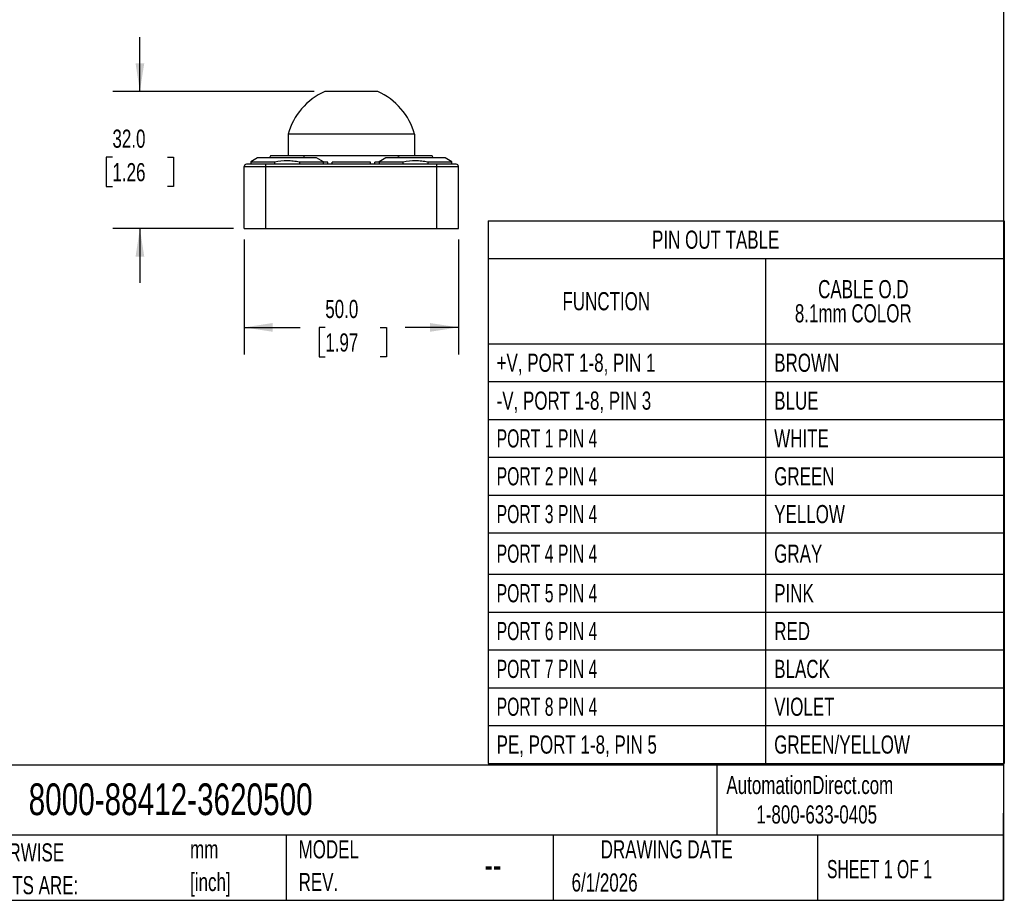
# Model space of a CAD drawing. Header units: millimetres. Extents: x 13 to 546, y 13 to 419.
# Tile 4 of 11: x 316 to 546, y 13 to 218. Entities that reach past the tile are written whole.
import ezdxf

# ---------------------------------------------------------------- set-up
doc = ezdxf.new("R2010")
doc.units = ezdxf.units.MM
doc.header["$LTSCALE"] = 2
doc.linetypes.add('SLD-Solid', pattern=[0])
doc.layers.add('DIMENSIONS', color=140, linetype='SLD-Solid', lineweight=25)
doc.layers.add('TEXT', color=140, linetype='SLD-Solid', lineweight=25)
doc.styles.add('SLDTEXTSTYLE0', font='TXT', dxfattribs={"width": 0.7})
doc.styles.add('SLDTEXTSTYLE1', font='TXT', dxfattribs={"width": 0.65})
doc.dimstyles.new('SLDDIMSTYLE0', dxfattribs={"dimtxt": 4.316016, "dimasz": 6.604, "dimexe": 0, "dimexo": 0.0625, "dimgap": 1.079004, "dimtad": 0, "dimtih": 1, "dimtoh": 1, "dimdec": 1, "dimrnd": 1e-09, "dimzin": 4, "dimdsep": 46, "dimtxsty": 'SLDTEXTSTYLE0', "dimsah": 1, "dimcen": 0.09, "dimadec": 0, "dimazin": 1, "dimtfac": 1, "dimtdec": 1, "dimtofl": 0, "dimtmove": 0, "dimatfit": 3, "dimfxl": 0, "dimfrac": 2, "dimtolj": 1, "dimtzin": 12, "dimarcsym": 0})
doc.dimstyles.new('SLDDIMSTYLE1', dxfattribs={"dimtxt": 4.316016, "dimasz": 6.604, "dimexe": 0, "dimexo": 0.0625, "dimgap": 1.079004, "dimtad": 0, "dimtih": 1, "dimtoh": 1, "dimdec": 1, "dimrnd": 1e-09, "dimzin": 4, "dimdsep": 46, "dimtxsty": 'SLDTEXTSTYLE0', "dimsah": 1, "dimcen": 0.09, "dimadec": 0, "dimazin": 1, "dimtfac": 1, "dimtdec": 1, "dimtmove": 0, "dimatfit": 0, "dimfxl": 0, "dimfrac": 2, "dimtolj": 1, "dimtzin": 12, "dimarcsym": 0})

# ---------------------------------------------------------------- blocks, each defined once
blk = doc.blocks.new('SW_NOTE_0')
at = {"layer": 'TEXT', "color": 0, "char_height": 4.233, "attachment_point": 1, "style": 'SLDTEXTSTYLE0'}
for s, insert in [('mm', (0, 5.46)), ('[inch]', (0, -2.19))]:
    blk.add_mtext(s, dxfattribs=dict(at, insert=insert))
blk = doc.blocks.new('SW_NOTE_0_1')
at = {"layer": 'TEXT', "color": 0, "char_height": 4.2333, "attachment_point": 1, "style": 'SLDTEXTSTYLE0'}
for s, insert in [('UNLESS OTHERWISE', (0, 5.46)), ('SPECIFIED UNITS ARE:', (0, -2.19))]:
    blk.add_mtext(s, dxfattribs=dict(at, insert=insert))
blk = doc.blocks.new('SW_NOTE_0_6')
at = {"layer": 'TEXT', "color": 0, "char_height": 4.233, "attachment_point": 1, "style": 'SLDTEXTSTYLE0'}
for s, insert in [('MODEL', (0, 5.46)), ('REV.', (0, -2.19))]:
    blk.add_mtext(s, dxfattribs=dict(at, insert=insert))
blk = doc.blocks.new('SW_TABLEANNOTATION_0')
at = {"layer": 'TEXT', "color": 0}
for p, q in [((0, 0), (0, -8.83)), ((0, 0), (64.84, 0)), ((64.84, 0), (120.58, 0)), ((120.58, 0), (120.58, -8.83)), ((0, -8.83), (0, -28.74)), ((0, -8.83), (64.84, -8.83)), ((64.84, -8.83), (64.84, -28.74)), ((64.84, -8.83), (120.58, -8.83)), ((120.58, -8.83), (120.58, -28.74)), ((0, -28.74), (0, -37.58)), ((0, -28.74), (64.84, -28.74)), ((64.84, -28.74), (64.84, -37.58)), ((64.84, -28.74), (120.58, -28.74)), ((120.58, -28.74), (120.58, -37.58)), ((0, -37.58), (0, -46.41)), ((0, -37.58), (64.84, -37.58)), ((64.84, -37.58), (64.84, -46.41)), ((64.84, -37.58), (120.58, -37.58)), ((120.58, -37.58), (120.58, -46.41)), ((0, -46.41), (0, -55.25)), ((0, -46.41), (64.84, -46.41)), ((64.84, -46.41), (64.84, -55.25)), ((64.84, -46.41), (120.58, -46.41)), ((120.58, -46.41), (120.58, -55.25)), ((0, -55.25), (0, -64.08)), ((0, -55.25), (64.84, -55.25)), ((64.84, -55.25), (64.84, -64.08)), ((64.84, -55.25), (120.58, -55.25)), ((120.58, -55.25), (120.58, -64.08)), ((0, -64.08), (0, -72.92)), ((0, -64.08), (64.84, -64.08)), ((64.84, -64.08), (64.84, -72.92)), ((64.84, -64.08), (120.58, -64.08)), ((120.58, -64.08), (120.58, -72.92)), ((0, -72.92), (0, -82.56)), ((0, -72.92), (64.84, -72.92)), ((64.84, -72.92), (64.84, -82.56)), ((64.84, -72.92), (120.58, -72.92)), ((120.58, -72.92), (120.58, -82.56)), ((0, -82.56), (0, -91.39)), ((0, -82.56), (64.84, -82.56)), ((64.84, -82.56), (64.84, -91.39)), ((64.84, -82.56), (120.58, -82.56)), ((120.58, -82.56), (120.58, -91.39)), ((0, -91.39), (0, -100.23)), ((0, -91.39), (64.84, -91.39)), ((64.84, -91.39), (64.84, -100.23)), ((64.84, -91.39), (120.58, -91.39)), ((120.58, -91.39), (120.58, -100.23)), ((0, -100.23), (0, -109.06)), ((0, -100.23), (64.84, -100.23)), ((64.84, -100.23), (64.84, -109.06)), ((64.84, -100.23), (120.58, -100.23)), ((120.58, -100.23), (120.58, -109.06)), ((0, -109.06), (0, -117.9)), ((0, -109.06), (64.84, -109.06)), ((64.84, -109.06), (64.84, -117.9)), ((64.84, -109.06), (120.58, -109.06)), ((120.58, -109.06), (120.58, -117.9)), ((0, -117.9), (0, -126.73)), ((0, -117.9), (64.84, -117.9)), ((64.84, -117.9), (64.84, -126.73)), ((64.84, -117.9), (120.58, -117.9)), ((120.58, -117.9), (120.58, -126.73)), ((0, -126.73), (64.84, -126.73)), ((64.84, -126.73), (120.58, -126.73))]:
    blk.add_line(p, q, dxfattribs=at)
at = {"layer": 'TEXT', "color": 0, "attachment_point": 1}
for s, insert, char_height, style in [('PIN OUT TABLE', (38.31, -2.31), 4.2333, 'SLDTEXTSTYLE0'), ('CABLE O.D', (77.1, -13.86), 4.233, 'SLDTEXTSTYLE0'), ('FUNCTION', (17.38, -16.68), 4.233, 'SLDTEXTSTYLE0'), ('8.1mm COLOR', (71.66, -19.5), 4.2333, 'SLDTEXTSTYLE0'), ('+V, PORT 1-8, PIN 1', (2, -31.05), 4.2333, 'SLDTEXTSTYLE0'), ('BROWN', (66.84, -31.05), 4.233, 'SLDTEXTSTYLE0'), ('-V, PORT 1-8, PIN 3', (2, -39.89), 4.2333, 'SLDTEXTSTYLE0'), ('BLUE', (66.84, -39.89), 4.233, 'SLDTEXTSTYLE0'), ('PORT 1 PIN 4', (2, -48.72), 4.2333, 'SLDTEXTSTYLE1'), ('WHITE', (66.84, -48.72), 4.233, 'SLDTEXTSTYLE0'), ('PORT 2 PIN 4', (2, -57.56), 4.2333, 'SLDTEXTSTYLE1'), ('GREEN', (66.84, -57.56), 4.233, 'SLDTEXTSTYLE0'), ('PORT 3 PIN 4', (2, -66.39), 4.2333, 'SLDTEXTSTYLE1'), ('YELLOW', (66.84, -66.39), 4.233, 'SLDTEXTSTYLE0'), ('PORT 4 PIN 4', (2, -75.63), 4.2333, 'SLDTEXTSTYLE1'), ('GRAY', (66.84, -75.63), 4.233, 'SLDTEXTSTYLE0'), ('PORT 5 PIN 4', (2, -84.87), 4.2333, 'SLDTEXTSTYLE1'), ('PINK', (66.84, -84.87), 4.233, 'SLDTEXTSTYLE0'), ('PORT 6 PIN 4', (2, -93.71), 4.2333, 'SLDTEXTSTYLE1'), ('RED', (66.84, -93.71), 4.233, 'SLDTEXTSTYLE0'), ('PORT 7 PIN 4', (2, -102.54), 4.2333, 'SLDTEXTSTYLE1'), ('BLACK', (66.84, -102.54), 4.233, 'SLDTEXTSTYLE0'), ('PORT 8 PIN 4', (2, -111.38), 4.2333, 'SLDTEXTSTYLE1'), ('VIOLET', (66.84, -111.38), 4.233, 'SLDTEXTSTYLE0'), ('PE, PORT 1-8, PIN 5', (2, -120.21), 4.2333, 'SLDTEXTSTYLE0'), ('GREEN/YELLOW', (66.84, -120.21), 4.2333, 'SLDTEXTSTYLE0')]:
    blk.add_mtext(s, dxfattribs=dict(at, insert=insert, char_height=char_height, style=style))
blk = doc.blocks.new('_D_6')
at = {"layer": 'DIMENSIONS'}
for p, q in [((368.78, 167.04), (368.78, 140.14)), ((418.78, 167.04), (418.78, 140.14)), ((368.78, 146.49), (381.85, 146.49)), ((387.7, 146.49), (386.25, 146.49)), ((386.25, 146.49), (386.25, 139.63)), ((400.52, 146.49), (401.97, 146.49)), ((401.97, 146.49), (401.97, 139.63)), ((418.78, 146.49), (406.37, 146.49)), ((386.25, 139.63), (387.7, 139.63)), ((401.97, 139.63), (400.52, 139.63))]:
    blk.add_line(p, q, dxfattribs=at)
for points in [[(368.78, 146.49), (375.39, 145.47), (375.39, 147.51)], [(418.78, 146.49), (412.18, 147.51), (412.18, 145.47)]]:
    blk.add_solid(points, dxfattribs=at)
at = {"layer": 'DIMENSIONS', "char_height": 4.233, "attachment_point": 1, "style": 'SLDTEXTSTYLE0'}
for s, insert in [('50.0', (387.7, 152.91)), ('1.97', (387.7, 145.09))]:
    blk.add_mtext(s, dxfattribs=dict(at, insert=insert))
blk = doc.blocks.new('_D_7')
at = {"layer": 'DIMENSIONS'}
for p, q in [((344.4, 201.58), (344.4, 214.28)), ((385.07, 201.58), (338.05, 201.58)), ((337.99, 186.26), (336.54, 186.26)), ((336.54, 186.26), (336.54, 179.4)), ((350.81, 186.26), (352.26, 186.26)), ((352.26, 186.26), (352.26, 179.4)), ((336.54, 179.4), (337.99, 179.4)), ((352.26, 179.4), (350.81, 179.4)), ((366.24, 169.58), (338.05, 169.58)), ((344.4, 169.58), (344.4, 156.88))]:
    blk.add_line(p, q, dxfattribs=at)
for points in [[(344.4, 201.58), (345.42, 208.19), (343.38, 208.19)], [(344.4, 169.58), (343.38, 162.98), (345.42, 162.98)]]:
    blk.add_solid(points, dxfattribs=at)
at = {"layer": 'DIMENSIONS', "char_height": 4.233, "attachment_point": 1, "style": 'SLDTEXTSTYLE0'}
for s, insert in [('32.0', (337.99, 192.68)), ('1.26', (337.99, 184.86))]:
    blk.add_mtext(s, dxfattribs=dict(at, insert=insert))

msp = doc.modelspace()

# ---------------------------------------------------------------- linework, layer by layer
for p, q in [((399.96, 201.58), (387.61, 201.58)), ((379.02, 191.58), (379.02, 186.58)), ((408.55, 191.58), (379.02, 191.58)), ((408.55, 191.58), (408.55, 186.58)), ((374.87, 186.58), (374.68, 186.08)), ((382.7, 186.58), (374.87, 186.58)), ((382.88, 186.08), (382.7, 186.58)), ((404.92, 186.58), (382.7, 186.58)), ((412.7, 186.58), (404.92, 186.58)), ((412.88, 186.08), (412.7, 186.58)), ((368.78, 184.08), (373.78, 184.08)), ((368.78, 169.58), (368.78, 184.08)), ((373.78, 184.58), (369.28, 184.58)), ((371.88, 186.08), (370.28, 185.16)), ((370.28, 185.16), (370.28, 184.58)), ((370.28, 185.16), (375.91, 185.16)), ((385.68, 186.08), (371.88, 186.08)), ((373.78, 184.08), (373.78, 184.58)), ((413.78, 184.58), (373.78, 184.58)), ((373.78, 169.58), (373.78, 184.08)), ((373.78, 184.08), (413.78, 184.08)), ((375.91, 184.58), (375.91, 185.16)), ((381.66, 185.16), (381.66, 184.58)), ((381.66, 185.16), (387.28, 185.16)), ((387.28, 185.16), (385.68, 186.08)), ((387.28, 184.58), (387.28, 185.16)), ((388.28, 185.08), (387.28, 185.08)), ((388.28, 184.58), (388.28, 185.08)), ((389.28, 184.61), (388.32, 184.59)), ((389.28, 184.58), (389.28, 185.08)), ((398.28, 185.08), (389.28, 185.08)), ((398.28, 184.58), (398.28, 185.08)), ((399.2, 184.59), (398.28, 184.63)), ((399.28, 184.58), (399.28, 185.08)), ((400.28, 185.08), (399.28, 185.08)), ((401.88, 186.08), (400.28, 185.16)), ((400.28, 185.16), (400.28, 184.58)), ((400.28, 185.16), (405.91, 185.16)), ((415.68, 186.08), (401.88, 186.08)), ((405.91, 184.58), (405.91, 185.16)), ((411.66, 185.16), (411.66, 184.58)), ((411.66, 185.16), (417.28, 185.16)), ((413.78, 184.08), (413.78, 184.58)), ((418.28, 184.58), (413.78, 184.58)), ((413.78, 169.58), (413.78, 184.08)), ((413.78, 184.08), (418.78, 184.08)), ((417.28, 185.16), (415.68, 186.08)), ((417.28, 184.58), (417.28, 185.16)), ((418.78, 169.58), (418.78, 184.08)), ((368.78, 169.58), (373.78, 169.58)), ((373.78, 169.58), (413.78, 169.58)), ((413.78, 169.58), (418.78, 169.58))]:
    msp.add_line(p, q)
for centre, radius, start, end in [((393.78, 187.58), 15.3, 113.7896, 164.8446), ((393.78, 187.58), 15.3, 15.1554, 66.2104), ((369.28, 184.08), 0.5, 90, 180), ((418.28, 184.08), 0.5, 0, 90)]:
    msp.add_arc(centre, radius, start, end)
msp.add_open_spline([(404.74, 186.08), (404.8, 186.25), (404.86, 186.41), (404.92, 186.58)], degree=3)
for points in [[(375.91, 185.16), (376.86, 185.34), (377.82, 185.45), (379.26, 185.45), (379.74, 185.42), (380.7, 185.32), (381.18, 185.25), (381.66, 185.16)], [(405.91, 185.16), (406.86, 185.34), (407.82, 185.45), (409.26, 185.45), (409.74, 185.42), (410.7, 185.32), (411.18, 185.25), (411.66, 185.16)]]:
    msp.add_open_spline(points, degree=3, knots=[0, 0, 0, 0, 0.5, 0.5, 0.75, 0.75, 1, 1, 1, 1])
at = {"layer": 'TEXT'}
for p, q in [((546.1, 419.1), (546.1, 12.7)), ((546.1, 44.25), (12.7, 44.25)), ((479.15, 44.25), (479.15, 27.94)), ((546.1, 12.7), (546.1, 33.02)), ((546.1, 27.94), (12.7, 27.94)), ((378.6, 27.94), (378.6, 12.7)), ((440.93, 27.94), (440.93, 12.7)), ((502.7, 27.94), (502.7, 12.7)), ((12.7, 12.7), (546.1, 12.7))]:
    msp.add_line(p, q, dxfattribs=at)

# ---------------------------------------------------------------- block references
for name, p in [('SW_TABLEANNOTATION_0', (425.72, 171.4)), ('SW_NOTE_0_1', (285.74, 20.54)), ('SW_NOTE_0', (356.13, 21.27)), ('SW_NOTE_0_6', (381.47, 21.27))]:
    msp.add_blockref(name, p, dxfattribs=at)

# ---------------------------------------------------------------- texts
for s, insert, char_height, attachment_point, style in [('AutomationDirect.com', (481.39, 41.75), 4.2333, 1, 'SLDTEXTSTYLE0'), ('8000-88412-3620500', (318.42, 40), 7.4083, 1, 'SLDTEXTSTYLE0'), ('1-800-633-0405', (488.38, 34.87), 4.2333, 1, 'SLDTEXTSTYLE0'), ('DRAWING DATE', (467.45, 26.73), 4.2333, 2, 'SLDTEXTSTYLE0'), ('SHEET 1 OF 1', (504.88, 22.1), 4.2333, 1, 'SLDTEXTSTYLE1'), ('--', (424.86, 24.15), 6.35, 1, 'SLDTEXTSTYLE0'), ('6/1/2026', (445.23, 18.98), 4.233, 1, 'SLDTEXTSTYLE0')]:
    msp.add_mtext(s, dxfattribs=dict(at, insert=insert, char_height=char_height, attachment_point=attachment_point, style=style))

# ---------------------------------------------------------------- dimensions: what is measured, and where the dimension line sits
at = {"layer": 'DIMENSIONS'}
dim = msp.add_linear_dim(base=(344.4, 201.58), p1=(368.78, 169.58), p2=(387.61, 201.58), angle=90, dimstyle='SLDDIMSTYLE1', dxfattribs=at)
dim.commit()
dim.dimension.update_dxf_attribs({"geometry": '_D_7', "text_midpoint": (344.4, 186.26), "dimtype": 160})
dim = msp.add_linear_dim(base=(418.78, 146.49), p1=(368.78, 169.58), p2=(418.78, 169.58), dimstyle='SLDDIMSTYLE0', dxfattribs=at)
dim.commit()
dim.dimension.update_dxf_attribs({"geometry": '_D_6', "text_midpoint": (394.11, 146.49), "dimtype": 160})

doc.saveas('drawing.dxf')
